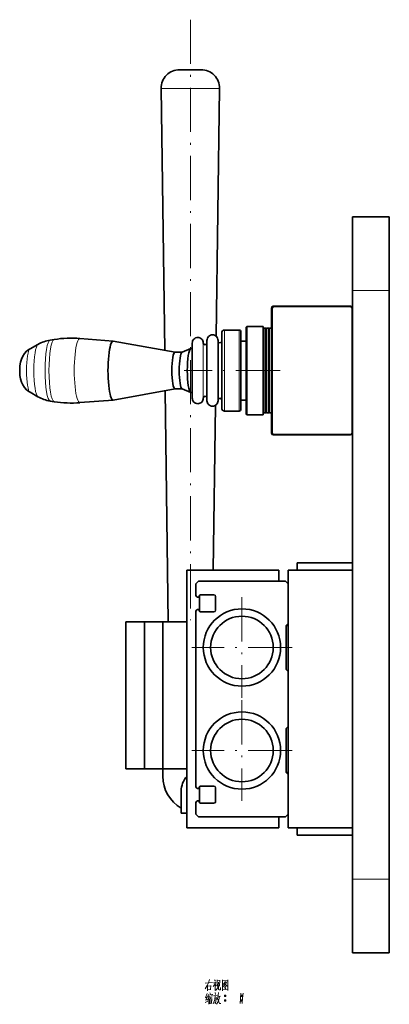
# Model space of a CAD drawing. Extents: x -161 to 1343, y -181 to 609.
# Tile 1 of 8: x -161 to -60, y 15 to 282. Entities that reach past the tile are written whole.
import ezdxf

# ---------------------------------------------------------------- set-up
doc = ezdxf.new("R2010")
doc.units = 0
doc.linetypes.add('DASHDOT', pattern=[18.5, 12, -3, 0.5, -3])

msp = doc.modelspace()

# ---------------------------------------------------------------- linework, layer by layer
at = {"color": 7, "linetype": 'DASHDOT', "lineweight": 13}
for p, q in [((-114.24, 282.1), (-114.24, 118.9)), ((-89.87, 186.75), (-115.91, 186.75)), ((-100.24, 125.15), (-100.24, 97.85)), ((-86.59, 111.5), (-113.89, 111.5)), ((-100.24, 97.15), (-100.24, 69.85)), ((-86.59, 83.5), (-113.89, 83.5))]:
    msp.add_line(p, q, dxfattribs=at)
at = {"color": 7, "lineweight": 35, "ltscale": 0.071519}
msp.add_line((-114.31, 268.5), (-117.17, 268.5), dxfattribs=at)
at = {"color": 7, "lineweight": 35, "ltscale": 0.074743}
msp.add_line((-111.32, 268.5), (-114.31, 268.5), dxfattribs=at)
at = {"color": 7, "lineweight": 13, "ltscale": 0.193632}
msp.add_line((-114.43, 263.43), (-122.17, 263.43), dxfattribs=at)
at = {"color": 7, "lineweight": 35}
for p, q in [((-121.22, 192.26), (-122.17, 263.43)), ((-107.21, 196.04), (-106.31, 263.43)), ((-70.24, 228.5), (-70.24, 208.5)), ((-60.24, 228.5), (-60.24, 208.5)), ((-70.24, 48.5), (-70.24, 208.5)), ((-60.24, 48.5), (-60.24, 208.5)), ((-92.04, 203.65), (-92.04, 169.85)), ((-70.74, 204.25), (-91.74, 204.25)), ((-70.84, 204.15), (-91.54, 204.15)), ((-70.34, 169.85), (-70.34, 203.65)), ((-70.24, 169.75), (-70.24, 203.75)), ((-120.24, 118.5), (-121.08, 181.27)), ((-108.05, 132.5), (-107.46, 177.27)), ((-91.74, 169.25), (-70.74, 169.25)), ((-91.54, 169.35), (-70.84, 169.35)), ((-115.24, 62.5), (-115.24, 132.5)), ((-115.24, 132.5), (-90.24, 132.5)), ((-87.74, 132.5), (-87.74, 62.5)), ((-70.24, 132.5), (-70.24, 62.5)), ((-88.44, 129.5), (-112.04, 129.5)), ((-112.74, 121.4), (-112.74, 73.6)), ((-131.74, 78.5), (-131.74, 118.5)), ((-126.74, 78.5), (-126.74, 118.5)), ((-121.74, 118.5), (-121.74, 78.5)), ((-121.74, 118.5), (-121.74, 78.5)), ((-112.04, 65.5), (-88.44, 65.5)), ((-90.24, 62.5), (-115.24, 62.5)), ((-70.24, 48.5), (-70.24, 28.5)), ((-60.24, 48.5), (-60.24, 28.5))]:
    msp.add_line(p, q, dxfattribs=at)
at = {"color": 7, "lineweight": 13, "ltscale": 0.202991}
msp.add_line((-106.31, 263.43), (-114.43, 263.43), dxfattribs=at)
at = {"color": 7, "lineweight": 35, "ltscale": 0.25}
for p, q in [((-60.24, 228.5), (-70.24, 228.5)), ((-60.24, 28.5), (-70.24, 28.5))]:
    msp.add_line(p, q, dxfattribs=at)
at = {"color": 7, "lineweight": 13, "ltscale": 0.25}
for p, q in [((-60.24, 208.5), (-70.24, 208.5)), ((-60.24, 48.5), (-70.24, 48.5))]:
    msp.add_line(p, q, dxfattribs=at)
at = {"color": 7, "lineweight": 35, "ltscale": 0.1375}
for p, q in [((-92.24, 203.75), (-92.24, 198.25)), ((-92.24, 175.25), (-92.24, 169.75))]:
    msp.add_line(p, q, dxfattribs=at)
at = {"color": 7, "lineweight": 35, "ltscale": 0.008839}
for p, q in [((-99.14, 198.5), (-98.89, 198.75)), ((-99.14, 175), (-98.89, 174.75))]:
    msp.add_line(p, q, dxfattribs=at)
at = {"color": 7, "lineweight": 35, "ltscale": 0.29375}
for p, q in [((-99.14, 198.5), (-99.14, 186.75)), ((-99.14, 186.75), (-99.14, 175))]:
    msp.add_line(p, q, dxfattribs=at)
at = {"color": 7, "lineweight": 35, "ltscale": 0.3}
for p, q in [((-98.89, 198.75), (-98.89, 186.75)), ((-94.44, 198.75), (-94.44, 186.75)), ((-98.89, 186.75), (-98.89, 174.75)), ((-94.44, 186.75), (-94.44, 174.75)), ((-88.24, 105.5), (-88.24, 117.5)), ((-88.24, 77.5), (-88.24, 89.5))]:
    msp.add_line(p, q, dxfattribs=at)
at = {"color": 7, "lineweight": 35, "ltscale": 0.11125}
for p, q in [((-98.89, 198.75), (-94.44, 198.75)), ((-98.89, 174.75), (-94.44, 174.75))]:
    msp.add_line(p, q, dxfattribs=at)
at = {"color": 7, "lineweight": 35, "ltscale": 0.003536}
for p, q in [((-94.44, 198.15), (-94.34, 198.25)), ((-93.64, 198.15), (-93.74, 198.25)), ((-93.64, 198.15), (-93.54, 198.25)), ((-92.84, 198.15), (-92.94, 198.25)), ((-92.84, 198.15), (-92.74, 198.25)), ((-92.04, 198.15), (-92.14, 198.25))]:
    msp.add_line(p, q, dxfattribs=at)
at = {"color": 7, "lineweight": 35, "ltscale": 0.2875}
for p, q in [((-94.34, 198.25), (-94.34, 186.75)), ((-93.74, 198.25), (-93.74, 186.75)), ((-93.54, 198.25), (-93.54, 186.75)), ((-92.94, 198.25), (-92.94, 186.75)), ((-92.74, 198.25), (-92.74, 186.75)), ((-92.14, 198.25), (-92.14, 186.75)), ((-94.34, 186.75), (-94.34, 175.25)), ((-93.74, 186.75), (-93.74, 175.25)), ((-93.54, 186.75), (-93.54, 175.25)), ((-92.94, 186.75), (-92.94, 175.25)), ((-92.74, 186.75), (-92.74, 175.25)), ((-92.14, 186.75), (-92.14, 175.25))]:
    msp.add_line(p, q, dxfattribs=at)
at = {"color": 7, "lineweight": 35, "ltscale": 0.015}
for p, q in [((-94.34, 198.25), (-93.74, 198.25)), ((-93.54, 198.25), (-92.94, 198.25)), ((-92.74, 198.25), (-92.14, 198.25)), ((-94.34, 175.25), (-93.74, 175.25)), ((-93.54, 175.25), (-92.94, 175.25)), ((-92.74, 175.25), (-92.14, 175.25))]:
    msp.add_line(p, q, dxfattribs=at)
at = {"color": 7, "lineweight": 35, "ltscale": 0.285}
for p, q in [((-93.64, 198.15), (-93.64, 186.75)), ((-92.84, 198.15), (-92.84, 186.75)), ((-93.64, 186.75), (-93.64, 175.35)), ((-92.84, 186.75), (-92.84, 175.35))]:
    msp.add_line(p, q, dxfattribs=at)
at = {"color": 7, "lineweight": 35, "ltscale": 0.226519}
for p, q in [((-135.21, 194.75), (-144.24, 195.47)), ((-135.21, 178.75), (-144.24, 178.03))]:
    msp.add_line(p, q, dxfattribs=at)
at = {"color": 7, "lineweight": 35, "ltscale": 0.255653}
for p, q in [((-105.74, 196.98), (-105.74, 186.75)), ((-105.74, 186.75), (-105.74, 176.52))]:
    msp.add_line(p, q, dxfattribs=at)
at = {"color": 7, "lineweight": 13, "ltscale": 0.275}
for p, q in [((-104.99, 197.75), (-104.99, 186.75)), ((-101.04, 197.75), (-101.04, 186.75)), ((-104.99, 186.75), (-104.99, 175.75)), ((-101.04, 186.75), (-101.04, 175.75))]:
    msp.add_line(p, q, dxfattribs=at)
at = {"color": 7, "lineweight": 35, "ltscale": 0.09875}
for p, q in [((-104.99, 197.75), (-101.04, 197.75)), ((-104.99, 175.75), (-101.04, 175.75))]:
    msp.add_line(p, q, dxfattribs=at)
at = {"color": 7, "lineweight": 35, "ltscale": 0.2625}
for p, q in [((-100.54, 197.25), (-100.54, 186.75)), ((-100.54, 186.75), (-100.54, 176.25))]:
    msp.add_line(p, q, dxfattribs=at)
at = {"color": 7, "lineweight": 35, "ltscale": 0.062286}
for p, q in [((-157.79, 192.65), (-155.62, 193.87)), ((-157.79, 180.85), (-155.62, 179.63))]:
    msp.add_line(p, q, dxfattribs=at)
at = {"color": 7, "lineweight": 35, "ltscale": 0.027931}
for p, q in [((-152.32, 195.02), (-151.22, 195.2)), ((-152.32, 178.48), (-151.22, 178.3))]:
    msp.add_line(p, q, dxfattribs=at)
at = {"color": 7, "lineweight": 35, "ltscale": 0.426889}
for p, q in [((-118.37, 191.75), (-135.18, 194.75)), ((-118.37, 181.75), (-135.18, 178.75))]:
    msp.add_line(p, q, dxfattribs=at)
at = {"color": 7, "lineweight": 35, "ltscale": 0.063839}
for p, q in [((-116.48, 191.74), (-114.13, 192.73)), ((-116.48, 181.76), (-114.13, 180.77))]:
    msp.add_line(p, q, dxfattribs=at)
at = {"color": 7, "lineweight": 35, "ltscale": 0.007813}
for p, q in [((-113.74, 192.75), (-114.05, 192.75)), ((-113.74, 180.75), (-114.05, 180.75))]:
    msp.add_line(p, q, dxfattribs=at)
at = {"color": 7, "lineweight": 35, "ltscale": 0.187063}
for p, q in [((-113.74, 194.23), (-113.74, 186.75)), ((-113.74, 186.75), (-113.74, 179.27))]:
    msp.add_line(p, q, dxfattribs=at)
at = {"color": 7, "lineweight": 13, "ltscale": 0.1875}
for p, q in [((-110.74, 194.25), (-110.74, 186.75)), ((-110.74, 186.75), (-110.74, 179.25))]:
    msp.add_line(p, q, dxfattribs=at)
at = {"color": 7, "lineweight": 35, "ltscale": 0.204522}
for p, q in [((-109.74, 194.93), (-109.74, 186.75)), ((-109.74, 186.75), (-109.74, 178.57))]:
    msp.add_line(p, q, dxfattribs=at)
at = {"color": 7, "lineweight": 35, "ltscale": 0.205}
for p, q in [((-106.74, 194.95), (-106.74, 186.75)), ((-106.74, 186.75), (-106.74, 178.55))]:
    msp.add_line(p, q, dxfattribs=at)
at = {"color": 7, "lineweight": 35, "ltscale": 0.035}
for p, q in [((-100.54, 194.75), (-99.14, 194.75)), ((-100.54, 178.75), (-99.14, 178.75))]:
    msp.add_line(p, q, dxfattribs=at)
at = {"color": 7, "lineweight": 35, "ltscale": 0.048442}
for p, q in [((-116.45, 191.75), (-118.39, 191.75)), ((-116.45, 181.75), (-118.39, 181.75))]:
    msp.add_line(p, q, dxfattribs=at)
at = {"color": 7, "lineweight": 35, "ltscale": 0.003535}
for p, q in [((-94.44, 175.35), (-94.34, 175.25)), ((-93.64, 175.35), (-93.74, 175.25)), ((-93.64, 175.35), (-93.54, 175.25)), ((-92.84, 175.35), (-92.94, 175.25)), ((-92.84, 175.35), (-92.74, 175.25)), ((-92.04, 175.35), (-92.14, 175.25))]:
    msp.add_line(p, q, dxfattribs=at)
at = {"color": 7, "lineweight": 35, "ltscale": 0.375}
for p, q in [((-85.24, 134.5), (-70.24, 134.5)), ((-87.74, 90), (-87.74, 105)), ((-85.24, 60.5), (-70.24, 60.5))]:
    msp.add_line(p, q, dxfattribs=at)
at = {"color": 7, "lineweight": 35, "ltscale": 0.050002}
msp.add_line((-85.24, 132.5), (-85.24, 134.5), dxfattribs=at)
at = {"color": 7, "lineweight": 35, "ltscale": 0.05}
for p, q in [((-70.24, 134.5), (-70.24, 132.5)), ((-121.74, 76.5), (-121.74, 78.5))]:
    msp.add_line(p, q, dxfattribs=at)
at = {"color": 7, "lineweight": 35, "ltscale": 0.075002}
msp.add_line((-90.24, 129.5), (-90.24, 132.5), dxfattribs=at)
at = {"color": 7, "lineweight": 35, "ltscale": 0.4375}
for p, q in [((-70.24, 132.5), (-87.74, 132.5)), ((-70.24, 62.5), (-87.74, 62.5))]:
    msp.add_line(p, q, dxfattribs=at)
at = {"color": 7, "lineweight": 35, "ltscale": 0.024749}
for p, q in [((-112.04, 129.5), (-112.74, 128.8)), ((-87.74, 128.8), (-88.44, 129.5)), ((-112.74, 66.2), (-112.04, 65.5)), ((-88.44, 65.5), (-87.74, 66.2))]:
    msp.add_line(p, q, dxfattribs=at)
at = {"color": 7, "lineweight": 35, "ltscale": 0.08}
for p, q in [((-112.74, 128.8), (-112.74, 125.6)), ((-112.74, 69.4), (-112.74, 66.2))]:
    msp.add_line(p, q, dxfattribs=at)
at = {"color": 7, "lineweight": 35, "ltscale": 0.27}
for p, q in [((-87.74, 118), (-87.74, 128.8)), ((-87.74, 66.2), (-87.74, 77))]:
    msp.add_line(p, q, dxfattribs=at)
at = {"color": 7, "lineweight": 35, "ltscale": 0.0925}
for p, q in [((-111.54, 125.8), (-107.84, 125.8)), ((-107.84, 121.2), (-111.54, 121.2)), ((-111.54, 73.8), (-107.84, 73.8)), ((-107.84, 69.2), (-111.54, 69.2))]:
    msp.add_line(p, q, dxfattribs=at)
at = {"color": 7, "lineweight": 35, "ltscale": 0.005}
for p, q in [((-112.34, 125.2), (-112.14, 125.2)), ((-112.14, 121.8), (-112.34, 121.8)), ((-112.34, 73.2), (-112.14, 73.2)), ((-112.14, 69.8), (-112.34, 69.8))]:
    msp.add_line(p, q, dxfattribs=at)
at = {"color": 7, "lineweight": 35, "ltscale": 0.104807}
for p, q in [((-111.74, 125.59), (-111.74, 121.4)), ((-111.74, 73.59), (-111.74, 69.4))]:
    msp.add_line(p, q, dxfattribs=at)
at = {"color": 7, "lineweight": 35, "ltscale": 0.095}
for p, q in [((-107.44, 125.4), (-107.44, 121.6)), ((-107.44, 73.4), (-107.44, 69.6))]:
    msp.add_line(p, q, dxfattribs=at)
at = {"color": 7, "lineweight": 35, "ltscale": 0.125}
for p, q in [((-126.74, 118.5), (-131.74, 118.5)), ((-121.74, 118.5), (-126.74, 118.5)), ((-115.24, 118.5), (-120.24, 118.5)), ((-126.74, 78.5), (-131.74, 78.5)), ((-126.74, 78.5), (-121.74, 78.5))]:
    msp.add_line(p, q, dxfattribs=at)
at = {"color": 7, "lineweight": 35, "ltscale": 0.162501}
for p, q in [((-121.74, 118.5), (-115.24, 118.5)), ((-115.24, 78.5), (-121.74, 78.5))]:
    msp.add_line(p, q, dxfattribs=at)
at = {"color": 7, "lineweight": 35, "ltscale": 0.017678}
for p, q in [((-88.24, 117.5), (-87.74, 118)), ((-87.74, 105), (-88.24, 105.5)), ((-88.24, 89.5), (-87.74, 90)), ((-87.74, 77), (-88.24, 77.5))]:
    msp.add_line(p, q, dxfattribs=at)
at = {"color": 7, "lineweight": 35, "ltscale": 0.012498}
msp.add_line((-87.74, 117.5), (-88.24, 117.5), dxfattribs=at)
at = {"color": 7, "lineweight": 35, "ltscale": 0.0875}
msp.add_line((-115.24, 99), (-115.24, 95.5), dxfattribs=at)
at = {"color": 7, "lineweight": 35, "ltscale": 0.0125}
msp.add_line((-87.74, 77.5), (-88.24, 77.5), dxfattribs=at)
at = {"color": 7, "lineweight": 35, "ltscale": 0.15}
msp.add_line((-116.74, 66.5), (-116.74, 72.5), dxfattribs=at)
at = {"color": 7, "lineweight": 35, "ltscale": 0.037501}
msp.add_line((-115.24, 66.5), (-116.74, 66.5), dxfattribs=at)
at = {"color": 7, "lineweight": 35, "ltscale": 0.074998}
msp.add_line((-90.24, 65.5), (-90.24, 62.5), dxfattribs=at)
at = {"color": 7, "lineweight": 35, "ltscale": 0.049998}
for p, q in [((-85.24, 62.5), (-85.24, 60.5)), ((-70.24, 60.5), (-70.24, 62.5))]:
    msp.add_line(p, q, dxfattribs=at)
at = {"color": 7, "lineweight": 35}
for points in [[(-160.58, 186.75), (-160.52, 188.06), (-160.37, 189.04), (-160.13, 189.86), (-159.78, 190.64), (-159.28, 191.38), (-158.72, 191.98), (-158.12, 192.45), (-157.79, 192.65)], [(-160.58, 186.75), (-160.52, 185.44), (-160.37, 184.46), (-160.13, 183.64), (-159.78, 182.86), (-159.28, 182.12), (-158.72, 181.52), (-158.12, 181.05), (-157.79, 180.85)]]:
    msp.add_lwpolyline(points, dxfattribs=at)
at = {"color": 7, "lineweight": 13}
for points in [[(-110.27, 18.73), (-109.68, 19.68)], [(-110.24, 20.27), (-108.28, 20.48)], [(-109.68, 19.68), (-109.36, 20.34)], [(-109.61, 19.75), (-109.61, 18.17)], [(-109.61, 19.43), (-108.7, 19.54)], [(-109.08, 21.32), (-109.36, 20.34)], [(-108.66, 19.64), (-108.77, 18.56)], [(-107.37, 20.55), (-107.54, 20.06), (-108.03, 19.33)], [(-108, 20.34), (-107.44, 20.41)], [(-107.72, 21.22), (-107.44, 20.8)], [(-107.54, 20.06), (-107.54, 18.28)], [(-107.54, 19.89), (-107.23, 19.57)], [(-107.16, 18.56), (-106.91, 18.91)], [(-106.95, 21.18), (-106.95, 19.5)], [(-106.28, 21.01), (-106.95, 20.94)], [(-106.74, 19.54), (-106.91, 18.91)], [(-106.63, 20.59), (-106.74, 19.54)], [(-106.6, 18.56), (-106.6, 19.64)], [(-106.35, 19.43), (-106.28, 21.11)], [(-106.04, 19.08), (-106.04, 18.45)], [(-105.51, 21.22), (-105.51, 19.75), (-105.51, 18.24)], [(-105.51, 21.18), (-105.51, 19.78), (-105.51, 18.38)], [(-104.04, 21.04), (-105.51, 20.9)], [(-105.44, 19.29), (-104.95, 19.71)], [(-104.74, 20.76), (-105.3, 19.96)], [(-104.99, 20.2), (-104.29, 19.47)], [(-104.99, 19.12), (-104.64, 18.73)], [(-104.95, 20.41), (-104.5, 20.48)], [(-104.95, 19.71), (-104.74, 19.99)], [(-104.88, 19.5), (-104.64, 19.22)], [(-104.74, 19.99), (-104.39, 20.62)], [(-104.29, 19.47), (-104.11, 19.5)], [(-104.08, 18.42), (-104.08, 19.78), (-104.04, 21.18)], [(-109.75, 16.46), (-110.17, 16.32)], [(-109.68, 17.47), (-110.13, 16.39)], [(-109.61, 16.7), (-110.06, 15.69)], [(-108.7, 18.56), (-109.61, 18.45)], [(-109.29, 16.18), (-109.61, 15.69)], [(-109.36, 17.16), (-109.47, 16.6)], [(-109.36, 17.02), (-108.31, 17.16)], [(-109.12, 16.74), (-109.29, 16.18)], [(-109.26, 16.25), (-109.26, 14.53)], [(-109.05, 16.46), (-108.35, 16.56)], [(-108.98, 17.65), (-108.8, 17.26)], [(-108.73, 16.49), (-108.8, 15.93)], [(-108.42, 16.11), (-108.49, 14.71)], [(-108.28, 17.26), (-108.42, 16.81)], [(-107.51, 16.88), (-107.61, 15.97), (-107.72, 15.55), (-108.03, 14.67)], [(-108, 16.81), (-106.95, 16.95)], [(-107.19, 16.39), (-107.3, 15.55), (-107.44, 14.71), (-107.65, 14.99)], [(-107.58, 16.21), (-107.19, 16.28)], [(-107.51, 17.72), (-107.4, 17.16)], [(-107.44, 18.28), (-107.16, 18.56)], [(-106.81, 16.39), (-106.98, 15.83)], [(-106.88, 16.14), (-106.32, 14.71)], [(-106.67, 17.02), (-106.81, 16.39)], [(-106.74, 16.63), (-106.04, 16.77)], [(-106.6, 17.75), (-106.67, 17.02)], [(-106.46, 18.45), (-106.6, 18.56)], [(-106.32, 16.7), (-106.53, 15.76)], [(-106.04, 18.45), (-106.46, 18.45)], [(-105.51, 18.49), (-104.15, 18.59)], [(-104.99, 16.84), (-104.6, 16.84)], [(-104.95, 16.95), (-104.64, 16.95)], [(-104.95, 16.7), (-104.64, 16.7)], [(-104.08, 18.31), (-104.08, 18.42), (-104.15, 18.59)], [(-100.54, 17.58), (-100.65, 16.18), (-100.75, 14.78)], [(-100.54, 16.84), (-100.16, 16.84)], [(-100.51, 16.95), (-100.19, 16.95)], [(-100.51, 16.7), (-100.19, 16.7)], [(-99.95, 17.58), (-100.05, 16.18), (-100.16, 14.78)], [(-110.2, 15.02), (-109.5, 15.41)], [(-110.1, 15.69), (-109.57, 15.86)], [(-108.98, 16.04), (-108.94, 14.64)], [(-108.98, 15.93), (-108.45, 16)], [(-108.94, 15.37), (-108.56, 15.44)], [(-108.49, 14.88), (-108.91, 14.81)], [(-106.81, 15.13), (-107.19, 14.6)], [(-106.53, 15.76), (-106.81, 15.13)], [(-106.32, 14.71), (-106, 14.71)], [(-104.99, 15.58), (-104.6, 15.58)], [(-104.95, 15.69), (-104.64, 15.69)], [(-104.95, 15.44), (-104.64, 15.44)], [(-100.54, 15.58), (-100.16, 15.58)], [(-100.51, 15.69), (-100.19, 15.69)], [(-100.51, 15.44), (-100.19, 15.44)]]:
    msp.add_lwpolyline(points, dxfattribs=at)
for points in [[(-104.88, 16.63), (-104.71, 16.63), (-104.6, 16.74), (-104.6, 16.91), (-104.71, 17.02), (-104.88, 17.02), (-104.99, 16.91), (-104.99, 16.74)], [(-100.44, 16.63), (-100.26, 16.63), (-100.16, 16.74), (-100.16, 16.91), (-100.26, 17.02), (-100.44, 17.02), (-100.54, 16.91), (-100.54, 16.74)], [(-104.88, 15.37), (-104.71, 15.37), (-104.6, 15.48), (-104.6, 15.65), (-104.71, 15.76), (-104.88, 15.76), (-104.99, 15.65), (-104.99, 15.48)], [(-100.44, 15.37), (-100.26, 15.37), (-100.16, 15.48), (-100.16, 15.65), (-100.26, 15.76), (-100.44, 15.76), (-100.54, 15.65), (-100.54, 15.48)]]:
    msp.add_lwpolyline(points, close=True, dxfattribs=at)
at = {"color": 7, "lineweight": 35}
for centre, radius in [((-100.24, 111.5), 10.5), ((-100.24, 111.5), 8.5), ((-100.24, 83.5), 10.5), ((-100.24, 83.5), 8.5)]:
    msp.add_circle(centre, radius, dxfattribs=at)
for centre, radius, start, end in [((-117.17, 263.5), 5, 89.9664, 180.7639), ((-111.31, 263.5), 5, 359.2553, 90.1264), ((-91.74, 203.75), 0.5, 90, 180), ((-91.54, 203.65), 0.5, 90, 180), ((-70.84, 203.65), 0.5, 0, 90), ((-70.74, 203.75), 0.5, 0, 90), ((-146.58, 166.21), 29.36, 85.4279, 99.0872), ((-112.24, 194.25), 1.5, 90.0031, 180.6631), ((-112.24, 194.25), 1.5, 359.3369, 89.9969), ((-108.24, 194.95), 1.5, 90.0037, 180.7245), ((-108.24, 194.95), 1.5, 359.2755, 89.9963), ((-104.99, 197), 0.751, 90.0237, 181.7891), ((-101.04, 197.25), 0.501, 357.2826, 89.9435), ((-150.75, 185.2), 9.94, 99.0853, 119.3453), ((-110.24, 194.25), 0.5, 182.0425, 269.9735), ((-110.24, 194.25), 0.5, 270.0265, 357.9575), ((-106.24, 194.75), 0.5, 182.1812, 269.9699), ((-106.24, 194.75), 0.5, 270.0301, 357.8188), ((-150.75, 188.3), 9.94, 240.6568, 260.9147), ((-110.24, 179.25), 0.5, 90.0265, 177.9575), ((-110.24, 179.25), 0.5, 2.0425, 89.9735), ((-146.58, 207.29), 29.36, 260.9128, 274.5721), ((-112.24, 179.25), 1.5, 179.3369, 269.9969), ((-112.24, 179.25), 1.5, 270.0031, 0.6631), ((-108.24, 178.55), 1.5, 179.2755, 269.9963), ((-108.24, 178.55), 1.5, 270.0037, 0.7245), ((-106.24, 178.75), 0.5, 90.0301, 177.8188), ((-106.24, 178.75), 0.5, 2.1812, 89.9699), ((-104.99, 176.5), 0.751, 178.2109, 269.9763), ((-101.04, 176.25), 0.501, 270.0565, 2.7174), ((-91.74, 169.75), 0.5, 180, 270), ((-91.54, 169.85), 0.5, 180, 270), ((-70.84, 169.85), 0.5, 270, 360), ((-70.74, 169.75), 0.5, 270, 360), ((-111.54, 125.6), 0.2, 90, 180), ((-107.84, 125.4), 0.4, 360, 90), ((-112.34, 125.6), 0.4, 180, 270), ((-112.14, 125.6), 0.4, 270, 360), ((-112.34, 121.4), 0.4, 90, 180), ((-112.14, 121.4), 0.4, 360, 90), ((-111.54, 121.4), 0.2, 180, 270), ((-107.84, 121.6), 0.4, 270, 360), ((-111.74, 76.5), 10, 180, 240.0001), ((-110.74, 72.5), 6, 138.5898, 180), ((-112.34, 73.6), 0.4, 180, 270), ((-112.14, 73.6), 0.4, 270, 360), ((-111.54, 73.6), 0.2, 90, 180), ((-107.84, 73.4), 0.4, 360, 90), ((-112.34, 69.4), 0.4, 90, 180), ((-112.14, 69.4), 0.4, 360, 90), ((-107.84, 69.6), 0.4, 270, 360), ((-111.54, 69.4), 0.2, 180, 270)]:
    msp.add_arc(centre, radius, start, end, dxfattribs=at)
at = {"color": 7, "lineweight": 13}
for centre, major_axis, start_param, end_param in [((-144.26, 186.75), (0, -8.72), 3.127698, 6.29708), ((-157.69, 186.75), (0, -5.93), 3.238935, 6.185843), ((-155.5, 186.75), (0, -7.15), 3.238935, 6.186196), ((-152.28, 186.75), (0, -8.27), 3.169382, 6.255396), ((-151.17, 186.75), (0, -8.45), 3.169382, 6.255492)]:
    msp.add_ellipse(centre, major_axis=major_axis, ratio=0.173648, start_param=start_param, end_param=end_param, dxfattribs=at)
at = {"color": 7, "lineweight": 35}
for centre, major_axis, start_param, end_param in [((-135.23, 186.75), (0, -8), 3.127698, 6.29708), ((-135.23, 186.75), (0, -8), 3.110634, 3.127698), ((-114.05, 186.75), (0, -6), 3.215131, 6.209647), ((-114.05, 186.75), (0, -6), 3.141631, 3.215131), ((-118.39, 186.75), (0, -5), 3.141593, 6.283185), ((-116.42, 186.75), (0, -5), 3.215131, 6.209647), ((-114.05, 186.75), (0, -6), 6.209647, 6.283147), ((-135.23, 186.75), (0, -8), 0.013895, 0.030959)]:
    msp.add_ellipse(centre, major_axis=major_axis, ratio=0.173648, start_param=start_param, end_param=end_param, dxfattribs=at)

doc.saveas('drawing.dxf')
